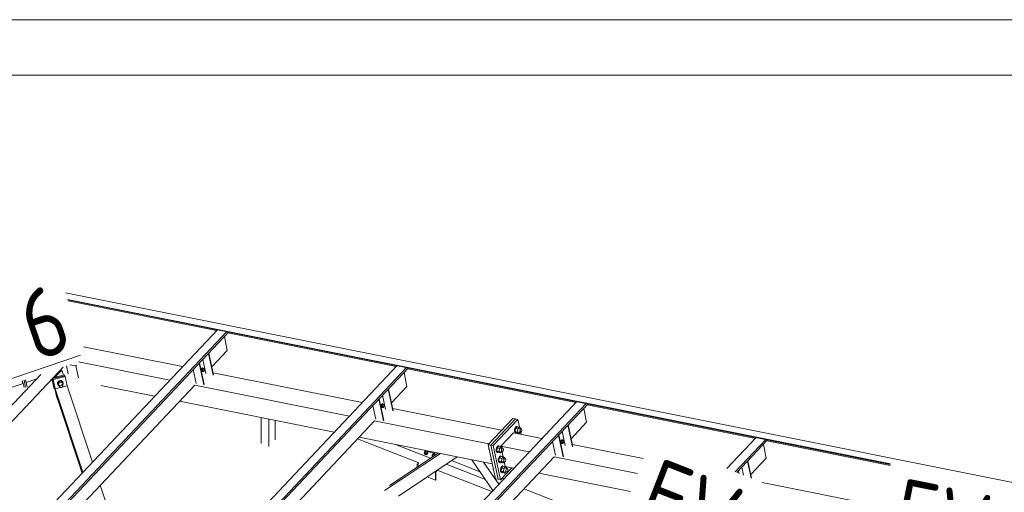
# Model space of a CAD drawing. Header units: millimetres. Extents: x -681 to 506, y -45 to 794.
# Tile 201 of 256: x -247 to -176, y 760 to 794. Entities that reach past the tile are written whole.
import ezdxf

# ---------------------------------------------------------------- set-up
doc = ezdxf.new("R2010")
doc.units = ezdxf.units.MM
doc.header["$LTSCALE"] = 0.6
doc.linetypes.add('XKITLINE00', pattern=[0])
for name, color, linetype, lineweight in [('Bolt', 7, 'Continuous', 0), ('DrawingSheet', 5, 'Continuous', 0), ('Part', 2, 'Continuous', 0), ('PartMark', 3, 'Continuous', 0)]:
    doc.layers.add(name, color=color, linetype=linetype, lineweight=lineweight)
doc.styles.add('ISOCPEUR', font='ISOCPEUR.TTF')

msp = doc.modelspace()

# ---------------------------------------------------------------- linework, layer by layer
at = {"layer": 'Bolt', "color": 3, "linetype": 'XKITLINE00', "lineweight": 0}
for p, q in [((-233.636, 768.956), (-233.653, 768.889)), ((-233.653, 768.889), (-233.65, 768.825)), ((-233.65, 768.825), (-233.629, 768.78)), ((-233.605, 769.008), (-233.636, 768.956)), ((-233.63, 768.885), (-233.613, 768.952)), ((-233.627, 768.82), (-233.63, 768.885)), ((-233.629, 768.78), (-233.595, 768.767)), ((-233.606, 768.776), (-233.627, 768.82)), ((-233.606, 768.944), (-233.618, 768.83)), ((-233.618, 768.83), (-233.57, 768.78)), ((-233.618, 768.83), (-233.548, 768.816)), ((-233.613, 768.952), (-233.582, 769.003)), ((-233.546, 769.007), (-233.606, 768.944)), ((-233.606, 768.944), (-233.536, 768.93)), ((-233.572, 768.763), (-233.606, 768.776)), ((-233.567, 769.03), (-233.605, 769.008)), ((-233.595, 768.767), (-233.572, 768.763)), ((-233.582, 769.003), (-233.544, 769.025)), ((-233.549, 768.776), (-233.572, 768.763)), ((-233.57, 768.78), (-233.5, 768.766)), ((-233.567, 769.03), (-233.544, 769.025)), ((-233.548, 768.816), (-233.536, 768.93)), ((-233.5, 768.766), (-233.548, 768.816)), ((-233.546, 769.007), (-233.476, 768.993)), ((-233.544, 769.025), (-233.51, 769.012)), ((-233.536, 768.93), (-233.476, 768.993)), ((-233.51, 769.012), (-233.504, 768.999)), ((-233.441, 768.83), (-233.5, 768.766)), ((-233.476, 768.993), (-233.428, 768.943)), ((-233.428, 768.943), (-233.441, 768.83)), ((-244.059, 767.983), (-244.067, 767.893)), ((-244.062, 767.875), (-244.067, 767.893)), ((-244.062, 767.875), (-244.053, 767.966)), ((-244.029, 767.819), (-244.062, 767.875)), ((-243.999, 768.063), (-244.059, 767.983)), ((-244.053, 767.966), (-243.994, 768.046)), ((-243.985, 768.038), (-244.049, 767.878)), ((-244.018, 767.786), (-244.049, 767.878)), ((-244.018, 767.786), (-243.954, 767.946)), ((-243.895, 767.673), (-244.018, 767.786)), ((-243.905, 768.111), (-243.999, 768.063)), ((-243.994, 768.046), (-243.899, 768.094)), ((-243.799, 768.085), (-243.985, 768.038)), ((-243.954, 767.946), (-243.985, 768.038)), ((-243.954, 767.946), (-243.768, 767.993)), ((-243.895, 767.673), (-243.939, 767.806)), ((-243.8, 768.113), (-243.905, 768.111)), ((-243.899, 768.094), (-243.795, 768.096)), ((-243.858, 767.765), (-243.807, 767.791)), ((-243.807, 767.791), (-243.751, 767.792)), ((-243.714, 768.07), (-243.8, 768.113)), ((-243.676, 767.972), (-243.799, 768.085)), ((-243.768, 767.993), (-243.799, 768.085)), ((-243.795, 768.096), (-243.708, 768.053)), ((-243.768, 767.993), (-243.645, 767.88)), ((-243.751, 767.792), (-243.704, 767.769)), ((-243.68, 767.727), (-243.724, 767.86)), ((-243.669, 767.993), (-243.714, 768.07)), ((-243.708, 768.053), (-243.663, 767.975)), ((-243.704, 767.769), (-243.68, 767.727)), ((-243.645, 767.88), (-243.692, 767.763)), ((-243.645, 767.88), (-243.676, 767.972)), ((-243.663, 767.975), (-243.669, 767.993)), ((-243.663, 767.975), (-243.666, 767.943)), ((-243.895, 767.673), (-243.89, 767.722)), ((-243.871, 767.631), (-243.895, 767.673)), ((-243.89, 767.722), (-243.858, 767.765)), ((-243.824, 767.608), (-243.871, 767.631)), ((-243.768, 767.609), (-243.824, 767.608)), ((-243.716, 767.635), (-243.768, 767.609)), ((-243.684, 767.678), (-243.716, 767.635)), ((-243.68, 767.727), (-243.684, 767.678)), ((-220.628, 766.36), (-220.645, 766.293)), ((-220.597, 766.411), (-220.628, 766.36)), ((-220.622, 766.288), (-220.605, 766.355)), ((-220.598, 766.347), (-220.61, 766.234)), ((-220.605, 766.355), (-220.574, 766.407)), ((-220.538, 766.411), (-220.598, 766.347)), ((-220.598, 766.347), (-220.528, 766.334)), ((-220.559, 766.433), (-220.597, 766.411)), ((-220.574, 766.407), (-220.536, 766.429)), ((-220.559, 766.433), (-220.536, 766.429)), ((-220.538, 766.411), (-220.468, 766.397)), ((-220.536, 766.429), (-220.502, 766.415)), ((-220.528, 766.334), (-220.468, 766.397)), ((-220.502, 766.415), (-220.496, 766.403)), ((-220.468, 766.397), (-220.42, 766.347)), ((-220.42, 766.347), (-220.433, 766.233)), ((-220.645, 766.293), (-220.642, 766.229)), ((-220.642, 766.229), (-220.621, 766.184)), ((-220.619, 766.224), (-220.622, 766.288)), ((-220.621, 766.184), (-220.587, 766.171)), ((-220.598, 766.179), (-220.619, 766.224)), ((-220.61, 766.234), (-220.562, 766.184)), ((-220.61, 766.234), (-220.54, 766.22)), ((-220.564, 766.166), (-220.598, 766.179)), ((-220.587, 766.171), (-220.564, 766.166)), ((-220.541, 766.18), (-220.564, 766.166)), ((-220.562, 766.184), (-220.492, 766.17)), ((-220.54, 766.22), (-220.528, 766.334)), ((-220.492, 766.17), (-220.54, 766.22)), ((-220.433, 766.233), (-220.492, 766.17)), ((-210.95, 764.668), (-210.981, 764.545)), ((-210.981, 764.545), (-210.976, 764.427)), ((-210.976, 764.427), (-210.937, 764.345)), ((-210.893, 764.762), (-210.95, 764.668)), ((-210.944, 764.538), (-210.913, 764.66)), ((-210.939, 764.42), (-210.944, 764.538)), ((-210.9, 764.338), (-210.939, 764.42)), ((-210.937, 764.345), (-210.875, 764.321)), ((-210.908, 764.654), (-210.932, 764.427)), ((-210.755, 764.392), (-210.932, 764.427)), ((-210.932, 764.427), (-210.837, 764.327)), ((-210.913, 764.66), (-210.856, 764.754)), ((-210.788, 764.781), (-210.908, 764.654)), ((-210.731, 764.619), (-210.908, 764.654)), ((-210.838, 764.314), (-210.9, 764.338)), ((-210.824, 764.802), (-210.893, 764.762)), ((-210.875, 764.321), (-210.838, 764.314)), ((-210.856, 764.754), (-210.786, 764.795)), ((-210.821, 764.324), (-210.838, 764.314)), ((-210.837, 764.327), (-210.66, 764.292)), ((-210.824, 764.802), (-210.786, 764.795)), ((-210.788, 764.781), (-210.611, 764.746)), ((-210.786, 764.795), (-210.724, 764.771)), ((-210.755, 764.392), (-210.731, 764.619)), ((-210.755, 764.392), (-210.66, 764.292)), ((-210.611, 764.746), (-210.731, 764.619)), ((-210.724, 764.771), (-210.723, 764.768)), ((-210.66, 764.292), (-210.582, 764.374)), ((-210.65, 764.388), (-210.529, 764.364)), ((-210.622, 764.65), (-210.501, 764.626)), ((-210.516, 764.646), (-210.611, 764.746)), ((-210.587, 764.486), (-210.57, 764.553)), ((-210.584, 764.422), (-210.587, 764.486)), ((-210.563, 764.377), (-210.584, 764.422)), ((-210.57, 764.553), (-210.539, 764.604)), ((-210.529, 764.364), (-210.563, 764.377)), ((-210.539, 764.604), (-210.501, 764.626)), ((-210.491, 764.386), (-210.529, 764.364)), ((-210.518, 764.629), (-210.516, 764.646)), ((-210.501, 764.626), (-210.467, 764.613)), ((-210.46, 764.437), (-210.491, 764.386)), ((-210.467, 764.613), (-210.446, 764.568)), ((-210.443, 764.504), (-210.46, 764.437)), ((-210.446, 764.568), (-210.443, 764.504)), ((-207.62, 763.764), (-207.637, 763.697)), ((-207.637, 763.697), (-207.634, 763.632)), ((-207.634, 763.632), (-207.613, 763.588)), ((-207.589, 763.815), (-207.62, 763.764)), ((-207.614, 763.692), (-207.597, 763.759)), ((-207.611, 763.628), (-207.614, 763.692)), ((-207.613, 763.588), (-207.579, 763.574)), ((-207.59, 763.583), (-207.611, 763.628)), ((-207.59, 763.751), (-207.602, 763.638)), ((-207.602, 763.638), (-207.554, 763.587)), ((-207.602, 763.638), (-207.532, 763.624)), ((-207.597, 763.759), (-207.566, 763.81)), ((-207.53, 763.815), (-207.59, 763.751)), ((-207.59, 763.751), (-207.52, 763.737)), ((-207.556, 763.57), (-207.59, 763.583)), ((-207.551, 763.837), (-207.589, 763.815)), ((-207.579, 763.574), (-207.556, 763.57)), ((-207.566, 763.81), (-207.528, 763.832)), ((-207.533, 763.583), (-207.556, 763.57)), ((-207.554, 763.587), (-207.484, 763.573)), ((-207.551, 763.837), (-207.528, 763.832)), ((-207.532, 763.624), (-207.52, 763.737)), ((-207.484, 763.573), (-207.532, 763.624)), ((-207.53, 763.815), (-207.46, 763.801)), ((-207.528, 763.832), (-207.494, 763.819)), ((-207.52, 763.737), (-207.46, 763.801)), ((-207.494, 763.819), (-207.488, 763.806)), ((-207.424, 763.637), (-207.484, 763.573)), ((-207.46, 763.801), (-207.412, 763.751)), ((-207.412, 763.751), (-207.424, 763.637)), ((-217.512, 762.868), (-217.501, 762.894)), ((-217.496, 762.825), (-217.512, 762.868)), ((-217.512, 762.847), (-217.512, 762.868)), ((-217.512, 762.847), (-217.496, 762.804)), ((-217.445, 763.012), (-217.501, 762.953)), ((-217.501, 762.953), (-217.442, 762.885)), ((-217.501, 762.868), (-217.501, 762.953)), ((-217.442, 762.8), (-217.501, 762.868)), ((-217.448, 762.793), (-217.496, 762.825)), ((-217.496, 762.804), (-217.448, 762.772)), ((-217.382, 762.781), (-217.448, 762.793)), ((-217.445, 763.055), (-217.439, 763.07)), ((-217.437, 763.034), (-217.445, 763.055)), ((-217.445, 762.953), (-217.445, 763.055)), ((-217.442, 762.885), (-217.32, 762.883)), ((-217.442, 762.885), (-217.442, 762.8)), ((-217.442, 762.8), (-217.32, 762.798)), ((-217.413, 763.018), (-217.437, 763.034)), ((-217.38, 763.012), (-217.413, 763.018)), ((-217.315, 762.791), (-217.382, 762.781)), ((-217.347, 763.017), (-217.38, 763.012)), ((-217.322, 763.032), (-217.347, 763.017)), ((-217.316, 763.045), (-217.322, 763.032)), ((-217.32, 762.883), (-217.257, 762.95)), ((-217.32, 762.798), (-217.32, 762.883)), ((-217.32, 762.798), (-217.257, 762.865)), ((-217.265, 762.822), (-217.315, 762.791)), ((-217.315, 762.77), (-217.265, 762.801)), ((-217.312, 762.951), (-217.312, 763.044)), ((-217.312, 763.015), (-217.257, 762.95)), ((-217.245, 762.865), (-217.265, 762.822)), ((-217.265, 762.801), (-217.245, 762.843)), ((-217.257, 762.95), (-217.257, 762.865)), ((-217.257, 762.895), (-217.245, 762.865)), ((-217.245, 762.843), (-217.245, 762.865)), ((-216.875, 762.79), (-216.931, 762.731)), ((-216.875, 762.833), (-216.866, 762.854)), ((-216.867, 762.812), (-216.875, 762.833)), ((-216.875, 762.73), (-216.875, 762.833)), ((-216.843, 762.796), (-216.867, 762.812)), ((-216.866, 762.854), (-216.841, 762.87)), ((-216.81, 762.789), (-216.843, 762.796)), ((-216.841, 762.87), (-216.807, 762.875)), ((-216.777, 762.795), (-216.81, 762.789)), ((-216.807, 762.875), (-216.774, 762.869)), ((-216.752, 762.81), (-216.777, 762.795)), ((-216.774, 762.869), (-216.75, 762.853)), ((-216.742, 762.831), (-216.752, 762.81)), ((-216.75, 762.853), (-216.742, 762.831)), ((-216.742, 762.728), (-216.742, 762.831)), ((-216.699, 762.742), (-216.742, 762.792)), ((-212.843, 763.14), (-212.832, 763.24)), ((-212.809, 763.133), (-212.843, 763.14)), ((-212.843, 763.14), (-212.801, 763.095)), ((-212.276, 763.263), (-212.307, 763.141)), ((-212.307, 763.141), (-212.302, 763.023)), ((-212.302, 763.023), (-212.263, 762.941)), ((-212.219, 763.357), (-212.276, 763.263)), ((-212.27, 763.134), (-212.239, 763.256)), ((-212.265, 763.016), (-212.27, 763.134)), ((-212.226, 762.933), (-212.265, 763.016)), ((-212.263, 762.941), (-212.201, 762.917)), ((-212.233, 763.25), (-212.258, 763.023)), ((-212.081, 762.988), (-212.258, 763.023)), ((-212.258, 763.023), (-212.162, 762.923)), ((-212.239, 763.256), (-212.181, 763.35)), ((-212.114, 763.377), (-212.233, 763.25)), ((-212.057, 763.215), (-212.233, 763.25)), ((-212.164, 762.909), (-212.226, 762.933)), ((-212.149, 763.398), (-212.219, 763.357)), ((-212.201, 762.917), (-212.164, 762.909)), ((-212.181, 763.35), (-212.112, 763.39)), ((-212.146, 762.92), (-212.164, 762.909)), ((-212.162, 762.923), (-211.986, 762.887)), ((-212.149, 763.398), (-212.112, 763.39)), ((-212.114, 763.377), (-211.937, 763.342)), ((-212.112, 763.39), (-212.05, 763.366)), ((-212.081, 762.988), (-212.057, 763.215)), ((-212.081, 762.988), (-211.986, 762.887)), ((-211.937, 763.342), (-212.057, 763.215)), ((-212.05, 763.366), (-212.049, 763.364)), ((-211.986, 762.887), (-211.908, 762.97)), ((-211.976, 762.983), (-211.855, 762.959)), ((-211.947, 763.246), (-211.827, 763.222)), ((-211.842, 763.242), (-211.937, 763.342)), ((-211.912, 763.082), (-211.896, 763.148)), ((-211.91, 763.017), (-211.912, 763.082)), ((-211.889, 762.972), (-211.91, 763.017)), ((-211.896, 763.148), (-211.864, 763.2)), ((-211.855, 762.959), (-211.889, 762.972)), ((-211.864, 763.2), (-211.827, 763.222)), ((-211.817, 762.981), (-211.855, 762.959)), ((-211.843, 763.225), (-211.842, 763.242)), ((-211.827, 763.222), (-211.793, 763.209)), ((-211.786, 763.033), (-211.817, 762.981)), ((-211.793, 763.209), (-211.771, 763.164)), ((-211.769, 763.099), (-211.786, 763.033)), ((-211.771, 763.164), (-211.769, 763.099)), ((-217.448, 762.772), (-217.382, 762.76)), ((-217.382, 762.76), (-217.315, 762.77)), ((-216.942, 762.646), (-216.931, 762.671)), ((-216.926, 762.603), (-216.942, 762.646)), ((-216.942, 762.625), (-216.942, 762.646)), ((-216.929, 762.59), (-216.942, 762.625)), ((-216.931, 762.731), (-216.872, 762.662)), ((-216.931, 762.646), (-216.931, 762.731)), ((-216.899, 762.609), (-216.931, 762.646)), ((-216.917, 762.597), (-216.926, 762.603)), ((-216.872, 762.662), (-216.82, 762.662)), ((-216.872, 762.627), (-216.872, 762.662)), ((-212.685, 762.412), (-212.674, 762.513)), ((-212.651, 762.405), (-212.685, 762.412)), ((-212.685, 762.412), (-212.643, 762.368)), ((-212.118, 762.536), (-212.149, 762.413)), ((-212.149, 762.413), (-212.144, 762.295)), ((-212.144, 762.295), (-212.105, 762.213)), ((-212.061, 762.63), (-212.118, 762.536)), ((-212.112, 762.406), (-212.081, 762.528)), ((-212.107, 762.288), (-212.112, 762.406)), ((-212.068, 762.206), (-212.107, 762.288)), ((-212.105, 762.213), (-212.043, 762.189)), ((-212.075, 762.522), (-212.1, 762.295)), ((-211.923, 762.26), (-212.1, 762.295)), ((-212.1, 762.295), (-212.004, 762.195)), ((-212.081, 762.528), (-212.023, 762.622)), ((-211.956, 762.649), (-212.075, 762.522)), ((-211.899, 762.487), (-212.075, 762.522)), ((-212.006, 762.182), (-212.068, 762.206)), ((-211.991, 762.67), (-212.061, 762.63)), ((-212.043, 762.189), (-212.006, 762.182)), ((-212.023, 762.622), (-211.954, 762.663)), ((-211.988, 762.192), (-212.006, 762.182)), ((-212.004, 762.195), (-211.828, 762.16)), ((-211.991, 762.67), (-211.954, 762.663)), ((-211.956, 762.649), (-211.779, 762.614)), ((-211.954, 762.663), (-211.892, 762.639)), ((-211.923, 762.26), (-211.899, 762.487)), ((-211.923, 762.26), (-211.828, 762.16)), ((-211.779, 762.614), (-211.899, 762.487)), ((-211.892, 762.639), (-211.891, 762.636)), ((-211.828, 762.16), (-211.75, 762.242)), ((-211.818, 762.256), (-211.697, 762.232)), ((-211.789, 762.518), (-211.669, 762.494)), ((-211.684, 762.514), (-211.779, 762.614)), ((-211.754, 762.354), (-211.738, 762.421)), ((-211.752, 762.29), (-211.754, 762.354)), ((-211.731, 762.245), (-211.752, 762.29)), ((-211.738, 762.421), (-211.706, 762.472)), ((-211.697, 762.232), (-211.731, 762.245)), ((-211.706, 762.472), (-211.669, 762.494)), ((-211.659, 762.254), (-211.697, 762.232)), ((-211.685, 762.497), (-211.684, 762.514)), ((-211.669, 762.494), (-211.635, 762.481)), ((-211.628, 762.305), (-211.659, 762.254)), ((-211.635, 762.481), (-211.613, 762.436)), ((-211.611, 762.372), (-211.628, 762.305)), ((-211.613, 762.436), (-211.611, 762.372)), ((-212.527, 761.684), (-212.516, 761.785)), ((-212.493, 761.678), (-212.527, 761.684)), ((-212.527, 761.684), (-212.485, 761.64)), ((-211.96, 761.808), (-211.991, 761.686)), ((-211.991, 761.686), (-211.986, 761.568)), ((-211.986, 761.568), (-211.947, 761.486)), ((-211.903, 761.902), (-211.96, 761.808)), ((-211.954, 761.678), (-211.923, 761.801)), ((-211.949, 761.56), (-211.954, 761.678)), ((-211.91, 761.478), (-211.949, 761.56)), ((-211.947, 761.486), (-211.885, 761.461)), ((-211.917, 761.795), (-211.942, 761.568)), ((-211.765, 761.532), (-211.942, 761.568)), ((-211.942, 761.568), (-211.846, 761.467)), ((-211.923, 761.801), (-211.865, 761.895)), ((-211.798, 761.922), (-211.917, 761.795)), ((-211.741, 761.76), (-211.917, 761.795)), ((-211.848, 761.454), (-211.91, 761.478)), ((-211.833, 761.942), (-211.903, 761.902)), ((-211.885, 761.461), (-211.848, 761.454)), ((-211.865, 761.895), (-211.796, 761.935)), ((-211.83, 761.464), (-211.848, 761.454)), ((-211.846, 761.467), (-211.67, 761.432)), ((-211.833, 761.942), (-211.796, 761.935)), ((-211.798, 761.922), (-211.621, 761.886)), ((-211.796, 761.935), (-211.734, 761.911)), ((-211.765, 761.532), (-211.741, 761.76)), ((-211.765, 761.532), (-211.67, 761.432)), ((-211.621, 761.886), (-211.741, 761.76)), ((-211.734, 761.911), (-211.733, 761.909)), ((-211.67, 761.432), (-211.592, 761.515)), ((-211.66, 761.528), (-211.539, 761.504)), ((-211.631, 761.79), (-211.511, 761.766)), ((-211.526, 761.786), (-211.621, 761.886)), ((-211.596, 761.626), (-211.58, 761.693)), ((-211.594, 761.562), (-211.596, 761.626)), ((-211.573, 761.517), (-211.594, 761.562)), ((-211.58, 761.693), (-211.548, 761.744)), ((-211.539, 761.504), (-211.573, 761.517)), ((-211.548, 761.744), (-211.511, 761.766)), ((-211.501, 761.526), (-211.539, 761.504)), ((-211.527, 761.77), (-211.526, 761.786)), ((-211.511, 761.766), (-211.477, 761.753)), ((-211.47, 761.577), (-211.501, 761.526)), ((-211.477, 761.753), (-211.455, 761.708)), ((-211.453, 761.644), (-211.47, 761.577)), ((-211.455, 761.708), (-211.453, 761.644))]:
    msp.add_line(p, q, dxfattribs=at)
at = {"layer": 'DrawingSheet', "color": 2, "linetype": 'XKITLINE00', "lineweight": 0}
msp.add_line((505.824, 794.208), (-681.176, 794.208), dxfattribs=at)
at = {"layer": 'DrawingSheet', "color": 3, "linetype": 'XKITLINE00', "lineweight": 0}
msp.add_line((501.824, 790.208), (-677.176, 790.208), dxfattribs=at)
at = {"layer": 'Part', "color": 2, "linetype": 'XKITLINE00', "lineweight": 0}
for p, q in [((-243.489, 774.456), (-164.711, 758.715)), ((-243.331, 773.989), (-183.761, 762.086)), ((-243.321, 773.961), (-183.766, 762.061)), ((-243.291, 773.873), (-232.551, 771.727)), ((-268.556, 732.721), (-231.798, 771.659)), ((-268.527, 732.585), (-231.664, 771.632)), ((-246.781, 756.653), (-232.485, 771.796)), ((-231.73, 771.563), (-219.545, 769.128)), ((-231.767, 770.296), (-231.983, 771.294)), ((-242.169, 770.559), (-235.003, 769.129)), ((-232.783, 768.519), (-233.123, 770.087)), ((-232.766, 768.537), (-233.106, 770.105)), ((-232.889, 769.107), (-231.767, 770.296)), ((-243.168, 769.263), (-242.74, 769.178)), ((-242.74, 769.178), (-242.684, 769.238)), ((-242.547, 769.473), (-235.925, 768.152)), ((-233.457, 767.804), (-233.798, 769.372)), ((-233.44, 767.823), (-233.78, 769.391)), ((-233.773, 754.056), (-219.48, 769.197)), ((-233.313, 768.624), (-233.535, 769.65)), ((-254.862, 758.396), (-245.276, 768.55)), ((-244.416, 768.314), (-243.555, 768.53)), ((-244.387, 768.321), (-243.653, 769.099)), ((-244.249, 768.356), (-243.752, 768.882)), ((-243.629, 768.512), (-243.752, 768.882)), ((-243.555, 768.53), (-243.536, 768.472)), ((-243.287, 768.595), (-243.414, 769.18)), ((-242.551, 768.308), (-242.74, 769.178)), ((-237.798, 748.928), (-218.792, 769.06)), ((-237.756, 748.804), (-218.659, 769.033)), ((-234.015, 767.916), (-234.231, 768.913)), ((-232.799, 768.689), (-221.995, 766.532)), ((-218.759, 767.7), (-218.975, 768.698)), ((-218.724, 768.964), (-206.539, 766.529)), ((-264.592, 735.525), (-234.13, 767.793)), ((-251.34, 760.957), (-244.412, 768.295)), ((-249.105, 767.05), (-246.544, 767.917)), ((-246.544, 767.917), (-246.652, 768.084)), ((-246.478, 767.612), (-246.585, 768.106)), ((-246.544, 767.917), (-246.478, 767.612)), ((-246.371, 767.635), (-246.481, 768.142)), ((-246.371, 767.635), (-246.481, 768.142)), ((-246.265, 767.657), (-246.378, 768.177)), ((-246.336, 767.987), (-245.558, 768.251)), ((-246.265, 767.657), (-246.336, 767.987)), ((-244.442, 768.152), (-244.392, 768.204)), ((-244.268, 767.632), (-244.442, 768.152)), ((-244.304, 767.517), (-244.442, 768.152)), ((-244.105, 766.881), (-244.416, 768.314)), ((-244.397, 768.256), (-244.416, 768.314)), ((-243.536, 768.472), (-244.397, 768.256)), ((-244.397, 768.256), (-243.536, 768.472)), ((-244.083, 766.81), (-244.397, 768.256)), ((-244.083, 766.81), (-244.397, 768.256)), ((-244.378, 768.198), (-244.397, 768.256)), ((-243.517, 768.415), (-244.378, 768.198)), ((-244.061, 766.739), (-244.378, 768.198)), ((-243.536, 768.472), (-243.517, 768.415)), ((-243.369, 767.732), (-243.517, 768.415)), ((-234.13, 767.793), (-222.917, 765.555)), ((-244.11, 766.904), (-244.268, 767.632)), ((-243.369, 767.732), (-244.23, 767.516)), ((-242.218, 761.486), (-244.23, 767.516)), ((-244.23, 767.516), (-244.072, 766.788)), ((-241.529, 762.216), (-243.369, 767.732)), ((-240.934, 767.759), (-237.031, 766.98)), ((-220.305, 766.028), (-220.527, 767.054)), ((-219.775, 765.922), (-220.115, 767.49)), ((-219.758, 765.941), (-220.098, 767.509)), ((-219.881, 766.511), (-218.759, 767.7)), ((-244.11, 766.904), (-244.145, 767.007)), ((-242.281, 761.42), (-244.072, 766.788)), ((-242.54, 727.528), (-205.786, 766.461)), ((-242.51, 727.392), (-205.653, 766.434)), ((-235.235, 766.622), (-224.023, 764.384)), ((-220.449, 765.208), (-220.79, 766.776)), ((-220.432, 765.226), (-220.772, 766.794)), ((-220.765, 751.46), (-206.474, 766.598)), ((-205.718, 766.365), (-193.533, 763.93)), ((-221.007, 765.319), (-221.223, 766.317)), ((-219.791, 766.092), (-211.912, 764.52)), ((-205.751, 765.103), (-205.967, 766.101)), ((-237.454, 747.896), (-221.122, 765.196)), ((-229.329, 763.567), (-229.329, 765.443)), ((-228.759, 763.344), (-228.759, 765.329)), ((-228.298, 763.833), (-228.298, 765.237)), ((-221.122, 765.197), (-212.834, 763.543)), ((-211.099, 765.38), (-212.886, 763.488)), ((-210.913, 765.343), (-212.7, 763.45)), ((-212.7, 763.45), (-210.913, 765.343)), ((-212.514, 763.413), (-210.727, 765.306)), ((-210.913, 765.343), (-211.099, 765.38)), ((-210.727, 765.306), (-210.913, 765.343)), ((-210.495, 764.237), (-210.727, 765.306)), ((-206.873, 763.914), (-205.751, 765.103)), ((-211.051, 764.348), (-211.973, 763.371)), ((-211.051, 764.348), (-208.987, 763.936)), ((-207.296, 763.432), (-207.519, 764.458)), ((-206.767, 763.326), (-207.107, 764.894)), ((-206.75, 763.344), (-207.09, 764.912)), ((-222.35, 763.895), (-217.903, 762.16)), ((-222.227, 764.025), (-212.585, 762.101)), ((-219.588, 763.499), (-217.05, 762.509)), ((-207.999, 762.723), (-208.215, 763.72)), ((-207.441, 762.612), (-207.782, 764.179)), ((-207.424, 762.63), (-207.764, 764.198)), ((-206.782, 763.496), (-201.651, 762.472)), ((-195.593, 761.749), (-193.468, 763.999)), ((-194.996, 761.516), (-192.781, 763.862)), ((-194.88, 761.471), (-192.647, 763.835)), ((-192.743, 762.507), (-192.959, 763.505)), ((-192.713, 763.766), (-183.782, 761.982)), ((-220.378, 760.159), (-216.333, 762.849)), ((-220.032, 760.525), (-216.491, 762.88)), ((-217.395, 763.061), (-216.654, 762.772)), ((-212.886, 763.488), (-212.7, 763.45)), ((-212.351, 761.023), (-212.886, 763.488)), ((-212.7, 763.45), (-212.514, 763.413)), ((-212.165, 760.986), (-212.7, 763.45)), ((-212.7, 763.45), (-212.165, 760.986)), ((-212.514, 763.413), (-211.979, 760.949)), ((-211.973, 763.371), (-209.909, 762.959)), ((-211.973, 763.371), (-211.657, 761.916)), ((-219.381, 759.77), (-215.117, 762.606)), ((-218.018, 762.038), (-217.903, 762.161)), ((-216.096, 754.145), (-208.114, 762.6)), ((-215.924, 762.069), (-213.077, 760.959)), ((-215.528, 762.333), (-213.473, 761.531)), ((-212.536, 760.177), (-214.073, 762.398)), ((-212.116, 760.622), (-213.228, 762.229)), ((-208.114, 762.601), (-202.071, 761.395)), ((-193.831, 761.061), (-194.099, 762.298)), ((-193.808, 761.052), (-194.082, 762.316)), ((-193.865, 761.318), (-192.743, 762.507)), ((-218.018, 762.038), (-217.854, 761.974)), ((-218.018, 761.865), (-218.018, 762.038)), ((-216.727, 761.535), (-216.688, 761.52)), ((-216.688, 761.52), (-216.583, 761.631)), ((-216.688, 761.52), (-216.688, 760.924)), ((-216.671, 761.513), (-216.556, 761.635)), ((-216.671, 760.942), (-216.671, 761.513)), ((-216.569, 761.64), (-212.612, 760.097)), ((-211.979, 760.949), (-211.161, 761.817)), ((-211.657, 761.916), (-211.015, 761.788)), ((-209.219, 761.429), (-202.575, 760.103)), ((-194.737, 761.415), (-194.774, 761.583)), ((-194.714, 761.406), (-194.756, 761.601)), ((-194.384, 761.277), (-194.511, 761.861)), ((-217.292, 761.159), (-216.688, 760.924)), ((-216.688, 760.924), (-216.671, 760.942)), ((-212.165, 760.986), (-212.351, 761.023)), ((-212.165, 760.986), (-211.979, 760.949)), ((-211.77, 760.988), (-211.843, 761.094)), ((-193.041, 760.753), (-184.373, 759.023)), ((-239.898, 757.328), (-240.971, 760.546)), ((-210.294, 760.291), (-203.819, 757.765))]:
    msp.add_line(p, q, dxfattribs=at)
at = {"layer": 'PartMark', "color": 1, "linetype": 'XKITLINE00', "lineweight": 0}
msp.add_line((-252.883, 766.396), (-242.386, 769.951), dxfattribs=at)

# ---------------------------------------------------------------- texts
at = {"layer": 'PartMark', "color": 1, "style": 'ISOCPEUR', "width": 0.85}
for s, rotation, p in [('M/6', 18.70707, (-252.507, 767.157)), ('FV/6', -21.3083, (-202.345, 757.942)), ('FV/8', -11.29873, (-183.919, 756.196))]:
    msp.add_text(s, height=5, rotation=rotation, dxfattribs=at).set_placement(p)

doc.saveas('drawing.dxf')
